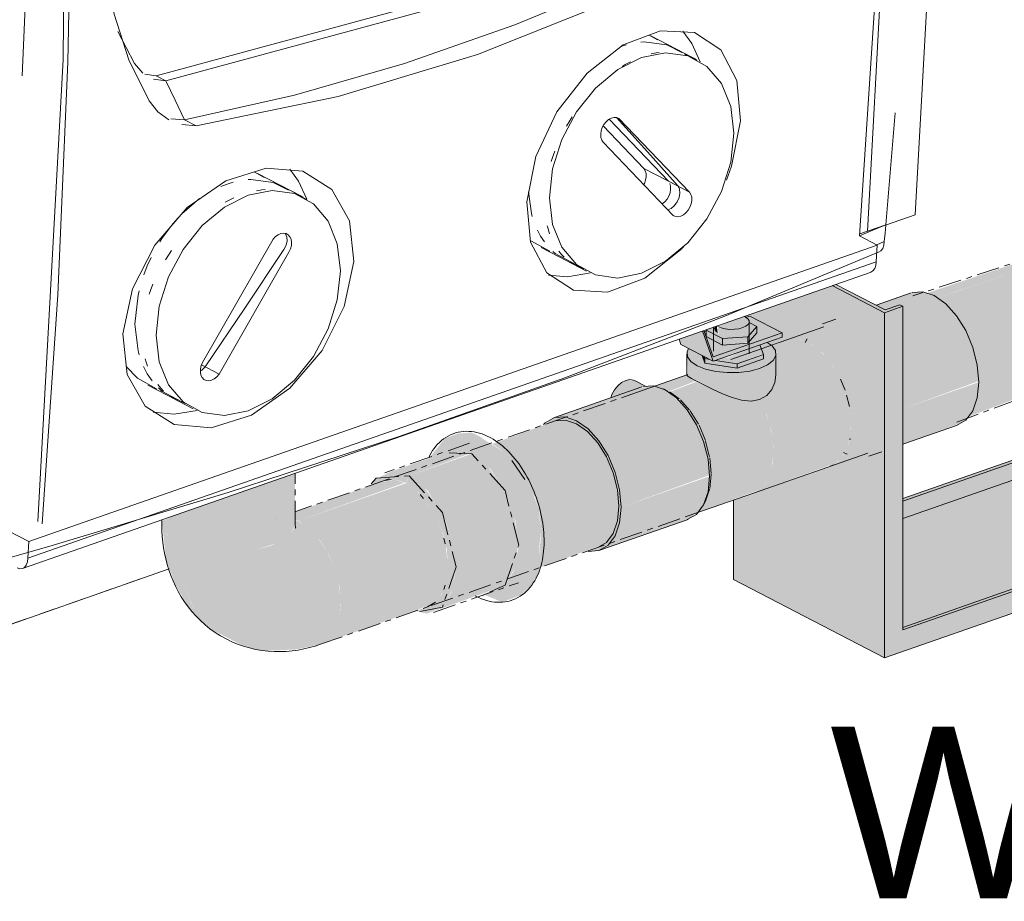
# Model space of a CAD drawing. Header units: millimetres. Extents: x 18815 to 33811, y -1140 to 12702.
# Tile 31 of 45: x 30903 to 31109, y 3666 to 3851. Entities that reach past the tile are written whole.
import ezdxf

# ---------------------------------------------------------------- set-up
doc = ezdxf.new("R2010")
doc.units = ezdxf.units.MM
doc.linetypes.add('Dash 1_8_', pattern=[6.35, 3.175, -3.175])
doc.linetypes.add('WL_53_koudwater', pattern=[8.4, 4.8, -1.2, 1.2, -1.2])
for name, color, linetype, lineweight in [('00_Algemeen', 7, 'Continuous', 18), ('22_Metselwerk', 7, 'Continuous', 18), ('57_Technische inrichting', 7, 'Continuous', 18)]:
    doc.layers.add(name, color=color, linetype=linetype, lineweight=lineweight)
doc.styles.add('Arial_4', font='arial.ttf', dxfattribs={"height": 36})

# ---------------------------------------------------------------- blocks, each defined once
blk = doc.blocks.new('20250708 24278 TO concept_rvt-3-3D - Meterkast')
at = {"layer": '00_Algemeen', "linetype": 'Dash 1_8_', "lineweight": 9}
blk.add_line((-21900.75, 3735.64), (-21957.11, 3715.95), dxfattribs=at)
at = {"layer": '22_Metselwerk', "lineweight": 9}
blk.add_line((-21957.11, 3715.95), (-21900.75, 3735.64), dxfattribs=at)
blk = doc.blocks.new('M_Meter_Water_MEPcontent_Unspecified_With Bracket _1_ - Generic Water Meter with Bracket-3387124-3D - Meterkast')
at = {"layer": '57_Technische inrichting', "linetype": 'WL_53_koudwater', "true_color": 0x0000ff}
for points in [[(-21586.79, 3845.42), (-21583.31, 3847.14), (-21586.7, 3847.94), (-21590.52, 3846.05), (-21588.99, 3846.15), (-21587.22, 3845.57)], [(-21582.51, 3820.51), (-21578.94, 3821.42), (-21576.89, 3822.48), (-21575.03, 3825.89), (-21574.5, 3830.43), (-21575.33, 3835.65), (-21577.4, 3840.71), (-21580.4, 3844.8), (-21583.31, 3847.14), (-21586.69, 3845.36), (-21583.89, 3843.09), (-21583.02, 3842.13), (-21582, 3840.73), (-21580.21, 3837.43), (-21578.91, 3833.82), (-21578.31, 3828.29), (-21578.91, 3824.5), (-21581.01, 3821.37), (-21582.47, 3820.53)], [(-21739.68, 3792.49), (-21714.38, 3800.85), (-21717.65, 3801.62), (-21741.87, 3793.45), (-21739.7, 3792.51)], [(-21733.13, 3767.56), (-21708.35, 3776.94), (-21706.43, 3780.41), (-21705.86, 3784.25), (-21706.71, 3789.79), (-21708.35, 3794.15), (-21711.49, 3798.52), (-21714.38, 3800.85), (-21739.64, 3792.47), (-21737.62, 3790.93), (-21734.95, 3787.62), (-21733.58, 3785.32), (-21732.22, 3782.08), (-21731.16, 3776.94), (-21730.97, 3774.78), (-21731.57, 3770.69), (-21732.58, 3768.3), (-21733.12, 3767.58)]]:
    blk.add_hatch(color=5, dxfattribs=at).paths.add_polyline_path(points)
at = {"layer": '57_Technische inrichting', "linetype": 'WL_53_koudwater'}
for p, q in [((-21588.56, 3847.41), (-21591.83, 3845.69)), ((-21589.58, 3846.69), (-21583.31, 3847.14)), ((-21590.78, 3846), (-21589.9, 3846.08)), ((-21583.67, 3842.84), (-21583, 3842.09)), ((-21580.96, 3839.11), (-21580.76, 3838.72)), ((-21579.13, 3834.41), (-21578.83, 3833.21)), ((-21578.83, 3825.02), (-21579.13, 3824.14)), ((-21582.99, 3820.39), (-21579.35, 3821.07)), ((-21718.74, 3801.4), (-21744.82, 3792.87)), ((-21719.32, 3801.16), (-21714.38, 3800.85)), ((-21714.38, 3800.85), (-21710.79, 3797.85)), ((-21735.59, 3766.44), (-21709.87, 3776.01))]:
    blk.add_line(p, q, dxfattribs=at)
for points in [[(-21583.31, 3847.14, 0), (-21577.03, 3840.16, 0), (-21574.43, 3829.86, 0), (-21577.03, 3822.25, 0), (-21579.91, 3821, 0)], [(-21710.78, 3797.83, 0), (-21708.35, 3794.15, 0), (-21705.86, 3784.25, 0), (-21708.35, 3776.94, 0), (-21711.12, 3775.74, 0)]]:
    blk.add_polyline3d(points, dxfattribs=at)
blk = doc.blocks.new('M_Meter_Water_MEPcontent_Unspecified - Generic Water Meter with Bracket-3387237-3D - Meterkast')
at = {"layer": '57_Technische inrichting', "true_color": 0x0000ff}
h = blk.add_hatch(color=5, dxfattribs=at)
h.paths.add_polyline_path([(-21746.87, 3746.23), (-21682.53, 3768.76), (-21685.22, 3770.69), (-21686, 3771.11), (-21746.87, 3749.84), (-21746.87, 3747.8)])
h.paths.add_polyline_path([(-21682.35, 3768.76), (-21682.57, 3768.91), (-21682.56, 3768.9)])
h.paths.add_polyline_path([(-21601.84, 3796.89), (-21550.58, 3814.8), (-21550.58, 3831.1), (-21553.67, 3830.01), (-21553.67, 3817.34), (-21601.57, 3800.51), (-21601.79, 3797.67)])
h.paths.add_polyline_path([(-21553.67, 3869.51), (-21552.37, 3869.94), (-21550.58, 3870.06), (-21550.58, 3886.27), (-21553.67, 3885.19), (-21553.67, 3869.55)])
for points in [[(-21750.73, 3716.97), (-21518.74, 3798.02), (-21518.74, 3870.39), (-21522.6, 3869.04), (-21522.6, 3801.19), (-21625.79, 3764.9), (-21631.37, 3762.73), (-21637.89, 3760.92), (-21746.87, 3722.85), (-21746.87, 3790.7), (-21750.73, 3789.34), (-21750.73, 3718.48)], [(-21750.73, 3789.34), (-21746.87, 3790.7), (-21747.5, 3791.03), (-21750.73, 3790.02), (-21761.16, 3795.21), (-21761.68, 3795.03), (-21755.06, 3791.59)], [(-21750.73, 3716.97), (-21750.73, 3789.34), (-21761.68, 3795.03), (-21780.27, 3788.54), (-21779.79, 3788.37), (-21778.88, 3788.59), (-21772.22, 3784.98), (-21772.36, 3784.18), (-21775.36, 3783.11), (-21774.44, 3782.53), (-21770.72, 3783.78), (-21768.45, 3783.78), (-21765.98, 3782.73), (-21763.69, 3780.86), (-21761.57, 3778.23), (-21759.99, 3775.37), (-21758.7, 3771.99), (-21757.89, 3768.11), (-21757.77, 3764.9), (-21758.1, 3762.36), (-21759.04, 3759.87), (-21760.44, 3758.12), (-21762.25, 3757.14), (-21782.43, 3750.1), (-21782.43, 3733.45), (-21753.63, 3718.48)]]:
    blk.add_hatch(color=5, dxfattribs=at).paths.add_polyline_path(points)
h = blk.add_hatch(color=5, dxfattribs=at)
h.paths.add_polyline_path([(-21746.87, 3749.84), (-21685.76, 3771.19), (-21686.33, 3771.54), (-21746.87, 3750.4)])
h.paths.add_polyline_path([(-21601.57, 3800.6), (-21553.67, 3817.34), (-21554.3, 3817.67), (-21601.53, 3801.08)])
h = blk.add_hatch(color=5, dxfattribs=at)
h.paths.add_polyline_path([(-21746.87, 3723.4), (-21639.88, 3760.94), (-21647.24, 3760.13), (-21654.91, 3760.18), (-21663.1, 3761.13), (-21670.02, 3762.86), (-21673.51, 3764.05), (-21679.56, 3766.93), (-21682.51, 3768.71), (-21746.87, 3746.23), (-21746.87, 3732.58)])
h.paths.add_polyline_path([(-21620.41, 3767.57), (-21524.39, 3801.19), (-21550.58, 3814.8), (-21601.84, 3796.89), (-21602.08, 3795.32), (-21603.16, 3791.1), (-21605.61, 3783.72), (-21607.12, 3781.03), (-21610.68, 3775.64), (-21612.26, 3773.99), (-21616.49, 3770.3), (-21620.34, 3767.62)])
h = blk.add_hatch(color=5, dxfattribs=at)
h.paths.add_polyline_path([(-21746.87, 3722.85), (-21637.1, 3761.32), (-21639.99, 3760.73), (-21746.87, 3723.4)])
h.paths.add_polyline_path([(-21623.02, 3766.11), (-21522.6, 3801.19), (-21523.24, 3801.52), (-21621.45, 3766.98), (-21622.36, 3766.49)])
at = {"layer": '57_Technische inrichting'}
for p, q in [((-21750.73, 3716.97), (-21518.74, 3798.02)), ((-21750.59, 3789.94), (-21760.91, 3795.3)), ((-21761.68, 3795.03), (-21750.73, 3789.34)), ((-21746.87, 3790.7), (-21750.73, 3789.34)), ((-21750.73, 3789.34), (-21750.73, 3716.97)), ((-21750.59, 3789.94), (-21747.5, 3791.03)), ((-21746.87, 3790.7), (-21747.5, 3791.03)), ((-21746.87, 3722.85), (-21746.87, 3790.7)), ((-21759.95, 3775.4), (-21759.01, 3773.11)), ((-21758.67, 3772.07), (-21758.08, 3769.68)), ((-21746.87, 3750.4), (-21686.2, 3771.59)), ((-21685.76, 3771.19), (-21746.87, 3749.84)), ((-21746.87, 3746.23), (-21682.46, 3768.73)), ((-21757.95, 3762.99), (-21758.01, 3762.71)), ((-21746.9, 3723.39), (-21639.09, 3761.05)), ((-21635.95, 3761.59), (-21746.87, 3722.85)), ((-21761.48, 3757.43), (-21762.15, 3757.17)), ((-21782.43, 3733.45), (-21782.43, 3750.1)), ((-21750.73, 3716.97), (-21782.43, 3733.45))]:
    blk.add_line(p, q, dxfattribs=at)
blk = doc.blocks.new('M_Valve_Ball_MEPcontent_Standard - Right - M_Valve_Ball_MEPcontent_Standard - Right-3386712-3D - Meterkast')
at = {"layer": '57_Technische inrichting', "true_color": 0x0000ff}
for points in [[(-21746.87, 3769.23), (-21730.99, 3775.01), (-21731.29, 3778.39), (-21732.58, 3782.93), (-21733.7, 3785.61), (-21736.51, 3789.69), (-21738.59, 3791.72), (-21740.85, 3793.11), (-21742.7, 3793.73), (-21745.28, 3793.45), (-21752.49, 3790.93), (-21750.59, 3789.94), (-21747.43, 3790.99), (-21746.87, 3790.63), (-21746.87, 3769.81)], [(-21786.66, 3780.09), (-21772.22, 3785.13), (-21779.15, 3788.59), (-21779.68, 3788.24), (-21779.14, 3787.7), (-21778.95, 3787.21), (-21777.51, 3786.46), (-21777.69, 3784.9), (-21779.41, 3782.96), (-21784.72, 3782.58), (-21788.14, 3784.36), (-21788.14, 3785.45), (-21788.49, 3785.33), (-21787.53, 3782.58)], [(-21784.72, 3783.94), (-21779.41, 3784.31), (-21777.51, 3786.46), (-21779.11, 3787.19), (-21779.33, 3785.53), (-21780.46, 3784.86), (-21782.43, 3784.52), (-21784.58, 3784.7), (-21785.71, 3785.08), (-21786.51, 3785.83), (-21786.66, 3786.31), (-21788.14, 3785.72), (-21785.06, 3784.11)], [(-21782.22, 3785.88), (-21779.79, 3786.52), (-21779.11, 3787.3), (-21779.25, 3787.87), (-21779.79, 3788.29), (-21780.53, 3788.45), (-21785.71, 3786.44), (-21784.14, 3785.96), (-21782.43, 3785.89)], [(-21786.66, 3779.19), (-21788.88, 3785.53), (-21793.81, 3783.81), (-21793.42, 3782.7), (-21791.14, 3781.52)], [(-21786.66, 3779.19), (-21772.22, 3784.23), (-21772.45, 3785.06), (-21786.66, 3780.09), (-21788.65, 3785.61), (-21788.88, 3785.53), (-21786.98, 3780.09)], [(-21784.72, 3782.58), (-21784.72, 3783.94), (-21788.14, 3785.72), (-21788.05, 3784.31), (-21785.51, 3782.99)], [(-21785.71, 3785.08), (-21785.9, 3786.57), (-21786.51, 3786.15), (-21786.28, 3785.51), (-21785.81, 3785.15)], [(-21779.41, 3782.96), (-21777.51, 3785.11), (-21777.51, 3786.46), (-21779.41, 3784.31), (-21779.41, 3783.11)], [(-21783.74, 3776.79), (-21781.31, 3776.83), (-21778.98, 3777.13), (-21775.68, 3778.23), (-21775.01, 3778.62), (-21773.91, 3779.67), (-21773.57, 3780.77), (-21773.84, 3781.71), (-21774.71, 3782.66), (-21775.61, 3783.05), (-21776.88, 3782.6), (-21776.1, 3779.96), (-21776.1, 3779.67), (-21781.66, 3777.73), (-21788.38, 3778.81), (-21788.99, 3780.4), (-21791.74, 3781.83), (-21792.11, 3781.14), (-21792.02, 3780.09), (-21791.33, 3779.11), (-21789.49, 3778.01), (-21787.76, 3777.41), (-21784.34, 3776.85), (-21784.08, 3776.83)], [(-21784.72, 3782.58), (-21779.41, 3783.11), (-21779.41, 3784.31), (-21784.72, 3783.94)], [(-21778.71, 3751.41), (-21761.03, 3757.78), (-21759.97, 3758.63), (-21758.7, 3760.6), (-21757.93, 3763.22), (-21757.73, 3766.32), (-21758.11, 3769.68), (-21759.03, 3773.1), (-21760.66, 3776.76), (-21762.45, 3779.49), (-21764.84, 3781.92), (-21766.67, 3783.08), (-21773.56, 3780.67), (-21773.5, 3776.79), (-21773.7, 3774.75), (-21774.51, 3773.05), (-21775.5, 3771.94), (-21776.91, 3771.13), (-21775.46, 3767.99), (-21774.49, 3764.75), (-21774.01, 3760.99), (-21774.18, 3757.78), (-21774.83, 3755.29), (-21775.53, 3753.76), (-21777.06, 3752.17), (-21778.14, 3751.67)], [(-21773.56, 3780.67), (-21766.58, 3783.11), (-21769.02, 3783.89), (-21771.1, 3783.69), (-21774.32, 3782.39), (-21773.61, 3781.39), (-21773.57, 3780.77)], [(-21778.72, 3770.83), (-21776.91, 3771.13), (-21776.91, 3777.68), (-21778.98, 3777.13), (-21782.92, 3776.81), (-21784.72, 3776.89), (-21787.76, 3777.41), (-21789.49, 3778.01), (-21790.7, 3778.68), (-21791.56, 3779.44), (-21792.03, 3780.09), (-21791.91, 3775.97), (-21788.49, 3774.13), (-21783.74, 3772), (-21780.69, 3771.04), (-21778.98, 3770.86)], [(-21788.38, 3778.81), (-21788.56, 3780.17), (-21788.87, 3780.09), (-21788.53, 3779.19)], [(-21781.66, 3777.73), (-21781.66, 3778.64), (-21786.39, 3779.28), (-21786.66, 3779.19), (-21787.94, 3779.64), (-21788.38, 3779.49), (-21788.38, 3778.81), (-21782.43, 3777.86)], [(-21781.66, 3777.73), (-21776.1, 3779.67), (-21776.1, 3780.58), (-21781.66, 3778.64), (-21781.66, 3778.18)], [(-21776.91, 3771.13), (-21775.16, 3772.29), (-21774.09, 3773.83), (-21773.6, 3775.48), (-21773.51, 3777.85), (-21773.73, 3780), (-21774.49, 3779.03), (-21776.1, 3778.04), (-21776.91, 3777.68), (-21776.91, 3771.99)], [(-21808.1, 3771.5), (-21801.18, 3774.09), (-21803.34, 3775.21), (-21804.69, 3775.21), (-21805, 3775.15), (-21805.86, 3774.72), (-21807.36, 3773.18), (-21807.91, 3772.12)], [(-21795.97, 3772.84), (-21790.29, 3775.05), (-21792.16, 3776.24), (-21792.38, 3776.26), (-21798.95, 3773.94), (-21796.11, 3772.91)], [(-21789.84, 3747.5), (-21776.95, 3752.22), (-21775.46, 3753.91), (-21774.53, 3755.94), (-21774.01, 3759.87), (-21774.22, 3763.01), (-21774.8, 3765.85), (-21775.73, 3768.61), (-21776.91, 3771.13), (-21778.98, 3770.86), (-21781.31, 3771.22), (-21784.72, 3772.38), (-21790.29, 3774.83), (-21795.82, 3772.74), (-21793.43, 3770.95), (-21790.9, 3767.82), (-21789.28, 3764.9), (-21788.07, 3761.67), (-21787.35, 3758.47), (-21787.14, 3755.06), (-21787.64, 3751.72), (-21788.67, 3749.06), (-21789.81, 3747.54)], [(-21746.87, 3761.76), (-21734.81, 3766.16), (-21733.7, 3766.8), (-21732.03, 3769.34), (-21731.25, 3771.91), (-21730.97, 3774.78), (-21746.87, 3769.23), (-21746.87, 3761.92)], [(-21805.98, 3748.58), (-21787.44, 3755.29), (-21787.87, 3759.17), (-21789.06, 3763.28), (-21790.47, 3766.39), (-21792.31, 3769.25), (-21794.45, 3771.58), (-21797.13, 3773.33), (-21799.29, 3774), (-21802.23, 3773.56), (-21819.96, 3767.36), (-21817.23, 3767.36), (-21814.7, 3766.3), (-21812.54, 3764.63), (-21810.46, 3762.23), (-21808.65, 3759.25), (-21807.23, 3755.88), (-21806.3, 3752.19), (-21806.02, 3748.95)], [(-21787.42, 3755.06), (-21787.1, 3755.65), (-21787.74, 3760.36), (-21788.67, 3763.44), (-21790.47, 3767.12), (-21792.31, 3769.7), (-21794.52, 3771.82), (-21794.33, 3771.5), (-21791.48, 3768.03), (-21790.01, 3765.53), (-21788.39, 3761.25), (-21787.63, 3757.45), (-21787.44, 3755.29)], [(-21812.89, 3739.32), (-21810.64, 3739.48), (-21808.4, 3741.01), (-21807.06, 3743.09), (-21806.25, 3745.86), (-21806.09, 3749.82), (-21806.65, 3753.57), (-21807.72, 3757.03), (-21809.25, 3760.26), (-21811.12, 3763.05), (-21813.18, 3765.22), (-21815.3, 3766.72), (-21817.72, 3767.52), (-21819.96, 3767.36), (-21822.2, 3765.84), (-21819.74, 3766.7), (-21817.21, 3766.72), (-21814.74, 3765.69), (-21812.89, 3764.33), (-21810.64, 3761.73), (-21808.71, 3758.37), (-21807.62, 3755.76), (-21806.69, 3751.79), (-21806.53, 3747.8), (-21806.86, 3745.3), (-21808, 3742.58), (-21809.03, 3741.2), (-21811.3, 3739.99), (-21812.95, 3739.34)], [(-21810.64, 3739.48), (-21792.08, 3745.97), (-21789.86, 3747.46), (-21788.43, 3749.77), (-21787.69, 3752.31), (-21787.42, 3755.06), (-21805.98, 3748.58), (-21806.3, 3745.3), (-21807.52, 3742.19), (-21808.71, 3740.59), (-21809.75, 3739.99)], [(-21788.67, 3749.06), (-21787.74, 3751.43), (-21787.39, 3752.53), (-21787.27, 3755.29), (-21787.42, 3755.06), (-21787.87, 3751.42), (-21788.5, 3749.58)]]:
    blk.add_hatch(color=5, dxfattribs=at).paths.add_polyline_path(points)
h = blk.add_hatch(color=5, dxfattribs=at)
h.paths.add_polyline_path([(-21783.19, 3780.07), (-21780.93, 3780.3), (-21779.73, 3780.78), (-21779.11, 3781.5), (-21779.33, 3781.75), (-21783.37, 3780.09), (-21783.19, 3780.09)])
h.paths.add_polyline_path([(-21783.19, 3784.51), (-21781.28, 3784.64), (-21779.79, 3785.16), (-21779.11, 3785.93), (-21779.33, 3786.89), (-21780.46, 3786.22), (-21782.43, 3785.87), (-21784.54, 3786.05), (-21785.71, 3786.15), (-21785.51, 3785), (-21784.14, 3784.6), (-21783.38, 3784.53)])
h = blk.add_hatch(color=5, dxfattribs=at)
h.paths.add_polyline_path([(-21781.66, 3778.64), (-21776.18, 3780.77), (-21776.88, 3782.6), (-21779.11, 3781.83), (-21779.33, 3781.1), (-21780.46, 3780.43), (-21782.43, 3780.09), (-21784.54, 3779.93), (-21786.17, 3779.36), (-21782.43, 3778.76)])
h.paths.add_polyline_path([(-21787.36, 3779.55), (-21788.53, 3780.09), (-21788.38, 3779.72), (-21787.94, 3779.64)])
at = {"layer": '57_Technische inrichting'}
for p, q in [((-21745.14, 3793.51), (-21752.5, 3790.93)), ((-21779.94, 3788.46), (-21780.19, 3788.57)), ((-21779.88, 3788.34), (-21778.99, 3788.65)), ((-21779.11, 3787.29), (-21777.51, 3786.46)), ((-21779.09, 3780.75), (-21779.09, 3787.45)), ((-21772.22, 3785.13), (-21778.99, 3788.65)), ((-21760.97, 3787.98), (-21763.7, 3787.02)), ((-21788.88, 3785.53), (-21786.66, 3779.19)), ((-21786.66, 3780.09), (-21788.59, 3785.63)), ((-21788.49, 3785.33), (-21788.14, 3785.45)), ((-21788.14, 3784.36), (-21788.14, 3785.72)), ((-21784.72, 3783.94), (-21788.14, 3785.72)), ((-21772.22, 3785.13), (-21786.66, 3780.09)), ((-21786.56, 3786.34), (-21786.56, 3781.32)), ((-21763.47, 3786.36), (-21782.93, 3779.56)), ((-21777.51, 3786.46), (-21779.41, 3784.31)), ((-21779.41, 3782.96), (-21777.51, 3785.11)), ((-21777.51, 3785.11), (-21777.51, 3786.46)), ((-21772.22, 3784.23), (-21772.22, 3785.13)), ((-21793.42, 3782.7), (-21793.81, 3783.81)), ((-21784.72, 3782.58), (-21788.14, 3784.36)), ((-21786.66, 3779.19), (-21772.22, 3784.23)), ((-21779.41, 3784.31), (-21784.72, 3783.94)), ((-21784.72, 3783.94), (-21784.72, 3782.58)), ((-21784.72, 3782.58), (-21779.41, 3782.96)), ((-21779.41, 3782.96), (-21779.41, 3784.31)), ((-21766.98, 3783.88), (-21767.36, 3783.1)), ((-21786.66, 3779.19), (-21793.42, 3782.7)), ((-21792.16, 3780.75), (-21792.16, 3776.25)), ((-21776.88, 3782.6), (-21776.1, 3780.58)), ((-21773.49, 3776.25), (-21773.49, 3780.75)), ((-21788.99, 3780.4), (-21788.38, 3778.81)), ((-21788.38, 3779.72), (-21788.56, 3780.17)), ((-21787.36, 3779.55), (-21788.38, 3779.72)), ((-21788.38, 3779.72), (-21788.38, 3778.81)), ((-21788.38, 3778.81), (-21781.66, 3777.73)), ((-21781.66, 3778.64), (-21786.17, 3779.36)), ((-21776.1, 3780.58), (-21781.66, 3778.64)), ((-21781.66, 3777.73), (-21776.1, 3779.67)), ((-21776.1, 3780.58), (-21776.1, 3779.67)), ((-21781.66, 3778.64), (-21781.66, 3777.73)), ((-21800.74, 3773.89), (-21803.02, 3775.08)), ((-21791.96, 3776.41), (-21801.36, 3773.12)), ((-21801.59, 3773.78), (-21820.15, 3767.3)), ((-21796.28, 3772.99), (-21797.07, 3773.37)), ((-21795.83, 3772.77), (-21793.79, 3771.32)), ((-21793.54, 3771.1), (-21791.6, 3768.93)), ((-21791.47, 3768.75), (-21789.76, 3766)), ((-21789.63, 3765.75), (-21788.3, 3762.57)), ((-21746.87, 3761.76), (-21735.44, 3765.75)), ((-21788.24, 3762.39), (-21787.41, 3759.07)), ((-21754, 3759.27), (-21751.27, 3760.22)), ((-21787.38, 3758.89), (-21787.09, 3755.64)), ((-21778.21, 3751.55), (-21754.23, 3759.93)), ((-21759.31, 3760.06), (-21758.53, 3759.68)), ((-21787.09, 3755.47), (-21787.38, 3752.52)), ((-21787.41, 3752.37), (-21788.28, 3749.85)), ((-21792.13, 3746.69), (-21778.21, 3751.55)), ((-21788.62, 3749.17), (-21788.23, 3749.95)), ((-21810.46, 3739.55), (-21791.9, 3746.03))]:
    blk.add_line(p, q, dxfattribs=at)
for points in [[(-21744.95, 3793.57, 0), (-21742.7, 3793.73, 0), (-21740.29, 3792.93, 0), (-21737.88, 3791.22, 0), (-21735.63, 3788.72, 0), (-21733.7, 3785.61, 0), (-21732.22, 3782.08, 0), (-21731.29, 3778.39, 0), (-21730.97, 3774.78, 0)], [(-21785.71, 3786.44, 0), (-21785, 3786.15, 0), (-21784.14, 3785.96, 0), (-21783.19, 3785.86, 0), (-21782.22, 3785.88, 0), (-21781.28, 3786, 0), (-21780.46, 3786.22, 0), (-21779.79, 3786.52, 0), (-21779.33, 3786.89, 0), (-21779.11, 3787.29, 0), (-21779.14, 3787.7, 0), (-21779.42, 3788.1, 0), (-21779.94, 3788.46, 0)], [(-21776.91, 3777.68, 0), (-21775.24, 3778.43, 0), (-21774.09, 3779.35, 0), (-21773.54, 3780.36, 0), (-21773.61, 3781.4, 0), (-21774.32, 3782.39, 0), (-21775.35, 3783.14, 0)], [(-21791.8, 3781.83, 0), (-21792.11, 3781.14, 0), (-21792.03, 3780.11, 0), (-21791.33, 3779.11, 0), (-21790.04, 3778.23, 0), (-21788.26, 3777.52, 0), (-21786.12, 3777.03, 0), (-21783.74, 3776.79, 0), (-21781.31, 3776.83, 0), (-21778.98, 3777.13, 0), (-21776.91, 3777.68, 0)], [(-21808.13, 3771.51, 0), (-21807.89, 3772.2, 0), (-21807.36, 3773.19, 0), (-21806.67, 3774.05, 0), (-21805.86, 3774.72, 0), (-21805, 3775.15, 0), (-21804.14, 3775.32, 0), (-21803.34, 3775.21, 0), (-21803.02, 3775.08, 0)], [(-21790.04, 3774.91, 0), (-21791.21, 3775.54, 0), (-21791.91, 3775.97, 0), (-21792.16, 3776.24, 0), (-21792.16, 3776.25, 0)], [(-21776.91, 3771.13, 0), (-21778.72, 3770.83, 0), (-21780.69, 3771.04, 0), (-21782.7, 3771.6, 0), (-21784.72, 3772.38, 0), (-21786.68, 3773.25, 0), (-21788.49, 3774.13, 0), (-21790.04, 3774.91, 0)], [(-21773.49, 3776.3, 0), (-21773.7, 3774.75, 0), (-21774.34, 3773.26, 0), (-21775.41, 3771.99, 0), (-21776.91, 3771.13, 0)], [(-21730.97, 3774.78, 0), (-21731.29, 3771.51, 0), (-21732.22, 3768.78, 0), (-21733.7, 3766.8, 0), (-21735.63, 3765.69, 0)], [(-21801.4, 3773.85, 0), (-21799.16, 3774.01, 0), (-21796.74, 3773.21, 0), (-21794.33, 3771.5, 0), (-21792.08, 3769, 0), (-21790.15, 3765.88, 0), (-21788.67, 3762.36, 0), (-21787.74, 3758.67, 0), (-21787.42, 3755.06, 0)], [(-21787.42, 3755.06, 0), (-21787.74, 3758.67, 0), (-21788.67, 3762.36, 0), (-21790.15, 3765.88, 0), (-21792.08, 3769, 0), (-21794.33, 3771.5, 0), (-21796.74, 3773.21, 0), (-21799.16, 3774.01, 0), (-21801.4, 3773.85, 0)], [(-21805.98, 3748.58, 0), (-21806.3, 3752.19, 0), (-21807.23, 3755.88, 0), (-21808.71, 3759.4, 0), (-21810.64, 3762.52, 0), (-21812.89, 3765.01, 0), (-21815.3, 3766.72, 0), (-21817.72, 3767.52, 0), (-21819.96, 3767.36, 0), (-21821.89, 3766.25, 0), (-21822.24, 3765.91, 0)], [(-21819.74, 3766.7, 0), (-21817.6, 3766.85, 0), (-21815.3, 3766.09, 0), (-21813.01, 3764.46, 0), (-21810.87, 3762.08, 0), (-21809.03, 3759.12, 0), (-21807.62, 3755.76, 0), (-21806.73, 3752.24, 0), (-21806.43, 3748.81, 0)], [(-21787.42, 3755.06, 0), (-21787.74, 3751.79, 0), (-21788.67, 3749.06, 0), (-21790.15, 3747.08, 0), (-21792.08, 3745.97, 0)], [(-21792.08, 3745.97, 0), (-21790.15, 3747.08, 0), (-21788.67, 3749.06, 0), (-21787.74, 3751.79, 0), (-21787.42, 3755.06, 0)], [(-21812.89, 3739.32, 0), (-21810.64, 3739.48, 0), (-21808.71, 3740.59, 0), (-21807.23, 3742.58, 0), (-21806.3, 3745.3, 0), (-21805.98, 3748.58, 0)], [(-21806.43, 3748.81, 0), (-21806.73, 3745.69, 0), (-21807.62, 3743.09, 0), (-21809.03, 3741.2, 0), (-21810.87, 3740.15, 0)]]:
    blk.add_polyline3d(points, dxfattribs=at)
blk = doc.blocks.new('DAB-Pumps - Esybox Mini 3 - ESYBOX MINI 3 - GAS_220-240_EU-3404539-3D - Meterkast')
at = {"layer": '57_Technische inrichting'}
for p, q in [((-21907.99, 3841.57), (-21911.5, 3848.31)), ((-21800.08, 3847.56), (-21798.36, 3846.57)), ((-21790.99, 3842.85), (-21799.7, 3847.38)), ((-21805.9, 3845.22), (-21804.84, 3845.54)), ((-21796.39, 3845.48), (-21793.26, 3843.92)), ((-21790.13, 3842.41), (-21794.57, 3844.71)), ((-21790.01, 3842.26), (-21792.67, 3843.54)), ((-21906.27, 3839.57), (-21907.99, 3841.57)), ((-21905.88, 3839.33), (-21903.44, 3838.99)), ((-21903.44, 3838.99), (-21901.44, 3837.96)), ((-21901.44, 3837.96), (-21904.04, 3838.34)), ((-21748.5, 3831.27), (-21750.45, 3807.81)), ((-21897.51, 3829.81), (-21900.4, 3830.03)), ((-21895.08, 3828.55), (-21898.09, 3828.83)), ((-21897.51, 3829.81), (-21895.08, 3828.55)), ((-21801.18, 3819.59), (-21809.73, 3828.53)), ((-21796.05, 3816.93), (-21808.48, 3829.91)), ((-21806.42, 3830.09), (-21791.61, 3814.62)), ((-21795.04, 3809.76), (-21809.71, 3825.08)), ((-21882.91, 3818.9), (-21880.82, 3817.73)), ((-21873.02, 3813.79), (-21882.19, 3818.56)), ((-21793.98, 3815.85), (-21801.18, 3819.59)), ((-21872.63, 3813.59), (-21877.07, 3815.89)), ((-21791.61, 3814.62), (-21796.05, 3816.93)), ((-21871.87, 3813.1), (-21874.48, 3814.43)), ((-21898.11, 3810.08), (-21894.36, 3813.29)), ((-21744.27, 3809.85), (-21750.49, 3807.68)), ((-21899.92, 3808.09), (-21898.89, 3809.26)), ((-21750.45, 3807.81), (-21755.91, 3805.9)), ((-21930.17, 3741.38), (-21752.27, 3803.54)), ((-21893.72, 3778.95), (-21878.92, 3804.76)), ((-21820.89, 3802.23), (-21824.9, 3804.43)), ((-21755.94, 3805.44), (-21752.27, 3803.54)), ((-21752.27, 3803.54), (-21752.49, 3800.04)), ((-21752.34, 3803.58), (-21750.77, 3804.25)), ((-21875.62, 3802.06), (-21890.29, 3776.49)), ((-21822.75, 3803.01), (-21815.45, 3799.22)), ((-21930.4, 3737.89), (-21752.49, 3800.04)), ((-21817.63, 3800.35), (-21813.19, 3798.04)), ((-21816.68, 3799.98), (-21813.76, 3798.52)), ((-21931.47, 3735.72), (-21753.56, 3797.87)), ((-21893.95, 3778.4), (-21893.22, 3778.01)), ((-21893.95, 3778.4), (-21890.29, 3776.49)), ((-21905.25, 3774.19), (-21899.26, 3771.08)), ((-21900.61, 3771.91), (-21897.38, 3770.29)), ((-21900.12, 3771.53), (-21895.68, 3769.22)), ((-21930.17, 3741.38), (-21934.37, 3743.56)), ((-21930.4, 3737.89), (-21930.17, 3741.38))]:
    blk.add_line(p, q, dxfattribs=at)
for points in [[(-21755.94, 3805.44, 0), (-21752.11, 3864.06, 0), (-21749.97, 3923.73, 0), (-21749.54, 3984.36, 0), (-21750.81, 4045.85, 0), (-21753.78, 4108.1, 0), (-21758.45, 4171.02, 0)], [(-21744.89, 4096.19, 0), (-21741.57, 4037.36, 0), (-21739.84, 3979.26, 0), (-21739.71, 3921.92, 0), (-21741.19, 3865.43, 0), (-21744.27, 3809.85, 0)], [(-21922.15, 3941.88, 0), (-21922.96, 3842.41, 0), (-21928.31, 3745.56, 0)], [(-21921.15, 3941.36, 0), (-21920.99, 3891.32, 0), (-21921.97, 3841.89, 0), (-21924.1, 3793.13, 0), (-21927.37, 3745.09, 0)], [(-21929.37, 3923.73, 0), (-21929.47, 3913.02, 0), (-21930.89, 3855.14, 0), (-21931.55, 3839.01, 0)], [(-21754.27, 3806.36, 0), (-21751.26, 3861.91, 0), (-21749.86, 3918.38, 0), (-21749.83, 3921.17, 0)], [(-21903.44, 3838.99, 0), (-21846.69, 3854.41, 0), (-21789.96, 3878.79, 0)], [(-21787.97, 3877.75, 0), (-21844.7, 3853.37, 0), (-21901.44, 3837.96, 0)], [(-21782.12, 3870.29, 0), (-21805.12, 3859.28, 0), (-21828.23, 3849.7, 0), (-21851.38, 3841.58, 0), (-21874.49, 3834.94, 0), (-21897.51, 3829.81, 0)], [(-21779.73, 3869.04, 0), (-21807.47, 3854.98, 0), (-21836.05, 3843.5, 0), (-21865.31, 3834.68, 0), (-21895.08, 3828.55, 0)], [(-21904.93, 3833.78, 0), (-21909.22, 3842.38, 0), (-21912.28, 3851.97, 0), (-21914.04, 3862.38, 0)], [(-21825.76, 3812.59, 0), (-21823.84, 3822.08, 0), (-21819.44, 3831.45, 0), (-21813.07, 3839.59, 0), (-21805.52, 3845.49, 0), (-21797.72, 3848.43, 0), (-21790.61, 3848.07, 0), (-21785.06, 3844.48, 0), (-21781.69, 3838.06, 0), (-21780.91, 3829.6, 0)], [(-21789.38, 3841.96, 0), (-21791.13, 3845.78, 0), (-21793.04, 3848.4, 0)], [(-21801.86, 3846.08, 0), (-21801.1, 3846.13, 0), (-21796.43, 3845.49, 0)], [(-21782.33, 3826.98, 0), (-21782.99, 3832.6, 0), (-21784.92, 3837.38, 0), (-21787.99, 3840.99, 0), (-21791.99, 3843.19, 0), (-21796.66, 3843.82, 0), (-21801.66, 3842.84, 0), (-21806.66, 3840.32, 0), (-21811.33, 3836.43, 0), (-21815.33, 3831.44, 0), (-21818.4, 3825.68, 0), (-21820.33, 3819.55, 0), (-21820.99, 3813.47, 0)], [(-21797.97, 3843.93, 0), (-21798.59, 3843.84, 0), (-21799.65, 3843.62, 0)], [(-21804.01, 3841.97, 0), (-21805.09, 3841.39, 0), (-21805.74, 3841, 0)], [(-21901.44, 3837.96, 0), (-21899.48, 3833.88, 0), (-21897.51, 3829.81, 0)], [(-21900.8, 3829.82, 0), (-21903.11, 3831.49, 0), (-21904.93, 3833.78, 0)], [(-21816.22, 3830.43, 0), (-21816.68, 3829.69, 0), (-21817.42, 3828.44, 0)], [(-21809.71, 3825.08, 0), (-21810.02, 3825.54, 0), (-21810.21, 3826.11, 0), (-21810.25, 3826.77, 0), (-21810.16, 3827.47, 0), (-21809.93, 3828.17, 0), (-21809.57, 3828.82, 0), (-21809.12, 3829.4, 0), (-21808.59, 3829.85, 0), (-21808.02, 3830.16, 0), (-21807.45, 3830.31, 0), (-21806.9, 3830.28, 0), (-21806.42, 3830.09, 0)], [(-21806.92, 3830.28, 0), (-21800.45, 3823.1, 0), (-21793.98, 3815.85, 0)], [(-21780.91, 3829.6, 0), (-21782.81, 3820.1, 0), (-21783.9, 3817.16, 0)], [(-21820.99, 3813.47, 0), (-21820.33, 3807.85, 0), (-21818.4, 3803.07, 0), (-21815.33, 3799.45, 0), (-21811.33, 3797.26, 0), (-21806.66, 3796.63, 0), (-21801.66, 3797.61, 0), (-21796.66, 3800.13, 0), (-21791.99, 3804.01, 0), (-21787.99, 3809.01, 0), (-21784.92, 3814.76, 0), (-21782.99, 3820.89, 0), (-21782.33, 3826.98, 0)], [(-21819.87, 3823.2, 0), (-21820.35, 3821.87, 0), (-21820.61, 3821.08, 0)], [(-21910.46, 3784.92, 0), (-21908.44, 3794.34, 0), (-21903.74, 3803.54, 0), (-21896.94, 3811.4, 0), (-21888.83, 3817, 0), (-21880.41, 3819.66, 0), (-21872.7, 3819.03, 0), (-21866.63, 3815.19, 0), (-21862.93, 3808.6, 0), (-21862.04, 3800.07, 0)], [(-21871.88, 3813.15, 0), (-21873.63, 3816.96, 0), (-21875.43, 3819.46, 0)], [(-21801.22, 3816.22, 0), (-21801.09, 3816.47, 0), (-21800.83, 3817.16, 0), (-21800.71, 3817.86, 0), (-21800.73, 3818.52, 0), (-21800.89, 3819.11, 0), (-21801.18, 3819.59, 0)], [(-21889.92, 3815.81, 0), (-21888.59, 3816.33, 0), (-21887.34, 3816.72, 0)], [(-21884.16, 3817.27, 0), (-21883.59, 3817.31, 0), (-21878.93, 3816.68, 0), (-21875.71, 3815.07, 0)], [(-21797.34, 3812.18, 0), (-21796.8, 3812.61, 0), (-21796.34, 3813.16, 0), (-21795.96, 3813.8, 0), (-21795.71, 3814.5, 0), (-21795.58, 3815.2, 0), (-21795.6, 3815.86, 0), (-21795.76, 3816.45, 0)], [(-21793.98, 3815.85, 0), (-21793.69, 3815.23, 0), (-21793.63, 3814.42, 0), (-21793.82, 3813.52, 0), (-21794.22, 3812.62, 0), (-21794.8, 3811.83, 0), (-21795.5, 3811.22, 0), (-21796.15, 3810.9, 0)], [(-21864.82, 3798.16, 0), (-21865.48, 3803.78, 0), (-21867.41, 3808.56, 0), (-21870.48, 3812.17, 0), (-21874.49, 3814.37, 0), (-21879.15, 3815, 0), (-21884.15, 3814.02, 0), (-21889.16, 3811.5, 0), (-21893.82, 3807.61, 0), (-21897.83, 3802.62, 0), (-21900.9, 3796.86, 0), (-21902.83, 3790.73, 0), (-21903.49, 3784.65, 0)], [(-21880.63, 3815.17, 0), (-21881.32, 3815.1, 0), (-21882.46, 3814.91, 0)], [(-21824.6, 3809.51, 0), (-21824.78, 3810.15, 0), (-21825.41, 3814.72, 0)], [(-21791.61, 3814.62, 0), (-21791.32, 3814.14, 0), (-21791.16, 3813.55, 0), (-21791.14, 3812.89, 0), (-21791.27, 3812.19, 0), (-21791.52, 3811.5, 0), (-21791.89, 3810.85, 0), (-21792.36, 3810.3, 0), (-21792.9, 3809.87, 0), (-21793.47, 3809.59, 0), (-21794.04, 3809.48, 0), (-21794.58, 3809.53, 0), (-21795.04, 3809.76, 0)], [(-21887.16, 3813.43, 0), (-21888.33, 3812.88, 0), (-21889.02, 3812.53, 0)], [(-21792.91, 3803.13, 0), (-21793.48, 3802.53, 0), (-21801, 3796.61, 0), (-21808.79, 3793.67, 0), (-21815.93, 3794.05, 0), (-21821.55, 3797.68, 0), (-21824.96, 3804.12, 0), (-21825.76, 3812.59, 0)], [(-21902.73, 3804.2, 0), (-21902.27, 3804.93, 0), (-21899.98, 3808.01, 0)], [(-21750.45, 3807.81, 0), (-21753.19, 3806.63, 0), (-21755.94, 3805.44, 0)], [(-21750.46, 3807.69, 0), (-21750.61, 3806.03, 0), (-21750.77, 3804.25, 0)], [(-21878.92, 3804.76, 0), (-21878.43, 3805.3, 0), (-21877.89, 3805.7, 0), (-21877.31, 3805.96, 0), (-21876.74, 3806.04, 0), (-21876.22, 3805.96, 0), (-21875.76, 3805.7, 0), (-21875.41, 3805.29, 0), (-21875.17, 3804.76, 0), (-21875.08, 3804.12, 0), (-21875.12, 3803.44, 0), (-21875.31, 3802.73, 0), (-21875.62, 3802.06, 0)], [(-21876.38, 3805.89, 0), (-21876.08, 3805.22, 0), (-21876.03, 3804.39, 0), (-21876.24, 3803.48, 0), (-21876.68, 3802.61, 0)], [(-21822.06, 3804.19, 0), (-21822.84, 3805.37, 0), (-21823.52, 3806.63, 0)], [(-21821.44, 3807.54, 0), (-21821.28, 3806.91, 0), (-21820.95, 3805.87, 0)], [(-21750.77, 3804.25, 0), (-21750.86, 3803.48, 0), (-21751.1, 3802.83, 0), (-21751.49, 3802.35, 0), (-21752, 3802.07, 0)], [(-21751.86, 3802.12, 0), (-21784.19, 3788.63, 0), (-21817.75, 3775.71, 0), (-21852.49, 3763.37, 0), (-21888.35, 3751.63, 0), (-21925.28, 3740.52, 0), (-21940.71, 3736.15, 0)], [(-21900.25, 3802.39, 0), (-21900.75, 3801.66, 0), (-21901.54, 3800.44, 0)], [(-21876.68, 3802.61, 0), (-21884.91, 3790.28, 0), (-21893.22, 3778.01, 0)], [(-21815.77, 3799.57, 0), (-21819.77, 3801.76, 0), (-21820.26, 3802.18, 0)], [(-21819.05, 3802.29, 0), (-21818.44, 3801.54, 0), (-21817.9, 3800.99, 0)], [(-21862.04, 3800.07, 0), (-21864.04, 3790.64, 0), (-21868.69, 3781.42, 0), (-21875.44, 3773.52, 0), (-21883.51, 3767.9, 0), (-21891.93, 3765.25, 0), (-21899.68, 3765.89, 0), (-21905.8, 3769.76, 0), (-21909.55, 3776.38, 0), (-21910.46, 3784.92, 0)], [(-21906.07, 3797.28, 0), (-21905.34, 3799.17, 0), (-21904.55, 3800.91, 0)], [(-21752.49, 3800.04, 0), (-21752.57, 3799.25, 0), (-21752.79, 3798.6, 0), (-21753.15, 3798.12, 0), (-21753.61, 3797.85, 0)], [(-21903.49, 3784.65, 0), (-21902.83, 3779.03, 0), (-21900.9, 3774.25, 0), (-21897.83, 3770.64, 0), (-21893.82, 3768.44, 0), (-21889.16, 3767.81, 0), (-21884.15, 3768.79, 0), (-21879.15, 3771.31, 0), (-21874.49, 3775.19, 0), (-21870.48, 3780.19, 0), (-21867.41, 3785.94, 0), (-21865.48, 3792.07, 0), (-21864.82, 3798.16, 0)], [(-21821.2, 3797.21, 0), (-21817.23, 3796.88, 0), (-21812.37, 3797.69, 0)], [(-21904.16, 3795.31, 0), (-21904.67, 3794, 0), (-21904.94, 3793.21, 0)], [(-21907.93, 3786.96, 0), (-21907.27, 3793.04, 0), (-21907.07, 3793.92, 0)], [(-21907.04, 3780.5, 0), (-21907.27, 3781.33, 0), (-21907.93, 3786.96, 0)], [(-21905.78, 3779.67, 0), (-21905.59, 3779.02, 0), (-21905.29, 3778.13, 0)], [(-21890.29, 3776.49, 0), (-21890.76, 3775.93, 0), (-21891.29, 3775.5, 0), (-21891.86, 3775.22, 0), (-21892.43, 3775.1, 0), (-21892.97, 3775.16, 0), (-21893.44, 3775.38, 0), (-21893.81, 3775.76, 0), (-21894.07, 3776.28, 0), (-21894.19, 3776.89, 0), (-21894.17, 3777.57, 0), (-21894.01, 3778.27, 0), (-21893.72, 3778.95, 0)], [(-21903.39, 3773.41, 0), (-21907.39, 3775.61, 0), (-21909.73, 3778.11, 0)], [(-21904.3, 3775.04, 0), (-21905.34, 3776.55, 0), (-21906.15, 3778.11, 0)], [(-21893.22, 3778.01, 0), (-21893.92, 3777.34, 0), (-21894.17, 3777.16, 0)], [(-21903.14, 3774.28, 0), (-21902.47, 3773.51, 0), (-21901.9, 3772.94, 0)], [(-21898.26, 3770.75, 0), (-21902.27, 3772.94, 0), (-21902.99, 3773.58, 0)], [(-21904.1, 3768.48, 0), (-21899.72, 3768.06, 0), (-21894.87, 3768.87, 0)], [(-21932.64, 3735.86, 0), (-21932.06, 3735.66, 0), (-21931.52, 3735.7, 0), (-21931.05, 3735.97, 0), (-21930.7, 3736.45, 0), (-21930.47, 3737.1, 0), (-21930.4, 3737.89, 0)]]:
    blk.add_polyline3d(points, dxfattribs=at)
blk = doc.blocks.new('NLRS_50_PIF_UN_Mapress C-staal bocht_geb - DN10-100 _ d12-108-V11-3D - Meterkast')
at = {"layer": '57_Technische inrichting', "linetype": 'WL_53_koudwater', "true_color": 0x0000ff}
for points in [[(-21845.91, 3758.96), (-21841.02, 3760.66), (-21837.26, 3759.78), (-21835.06, 3763.12), (-21837.26, 3764.22), (-21840.23, 3764.03), (-21842.92, 3762.98), (-21845.83, 3759.39)], [(-21830.85, 3728.68), (-21826.96, 3730.15), (-21824.49, 3732.58), (-21823.19, 3735.03), (-21823.22, 3738.93), (-21822.83, 3743.53), (-21823.21, 3748.08), (-21824.72, 3752.2), (-21829.67, 3759.59), (-21835.13, 3763.01), (-21837.26, 3759.78), (-21833.34, 3756.53), (-21830.18, 3751.73), (-21828.08, 3745.65), (-21827.53, 3739.98), (-21828.46, 3735.22), (-21830.31, 3732.23), (-21835.33, 3730.15), (-21834.94, 3729.83), (-21834.53, 3730.15), (-21831.51, 3728.94)], [(-21850.4, 3755.18), (-21837.61, 3759.86), (-21841.02, 3760.66), (-21854.16, 3756.07), (-21850.66, 3755.24)], [(-21846.64, 3726.25), (-21830.72, 3732.05), (-21830.31, 3732.23), (-21828.12, 3736.05), (-21827.53, 3741.44), (-21828.46, 3747.14), (-21830.72, 3752.67), (-21833.97, 3757.14), (-21837.26, 3759.78), (-21850.4, 3755.18), (-21846.64, 3752.16), (-21843.22, 3746.85), (-21841.32, 3741.81), (-21840.68, 3735.39), (-21841.47, 3730.83), (-21843.52, 3727.61), (-21845.97, 3726.54)], [(-21858.24, 3753.25), (-21854.53, 3754.35), (-21854.16, 3754.27), (-21853.35, 3754.36), (-21851.12, 3753.67), (-21850.4, 3755.18), (-21854.16, 3756.07), (-21857.51, 3754.44), (-21858.09, 3753.49)], [(-21889.68, 3739.18), (-21886.02, 3739.23), (-21882.52, 3739.68), (-21878.42, 3740.95), (-21876.92, 3741.63), (-21875.2, 3743.01), (-21874.36, 3744.86), (-21874.36, 3755.67), (-21899.12, 3747.02), (-21899.12, 3741.33), (-21896.46, 3740.26), (-21893.23, 3739.53), (-21890.43, 3739.25)], [(-21873.6, 3745.72), (-21851.49, 3753.67), (-21853.42, 3754.35), (-21856.85, 3753.73), (-21874.36, 3747.53), (-21874.21, 3745.92), (-21873.83, 3745.8)], [(-21846.64, 3726.25), (-21843.3, 3727.89), (-21841.29, 3731.33), (-21840.68, 3736.84), (-21841.32, 3741.81), (-21843.68, 3747.8), (-21847.12, 3752.54), (-21850.4, 3755.18), (-21851.1, 3753.5), (-21848.52, 3751.65), (-21847.46, 3750.35), (-21846.34, 3749.12), (-21843.75, 3744.1), (-21843.36, 3743.27), (-21842.9, 3740.89), (-21842.48, 3739.76), (-21842.35, 3735.39), (-21842.72, 3732.68), (-21843.32, 3730.83), (-21843.67, 3730.23), (-21845.29, 3728.44), (-21847.66, 3727.3), (-21849.03, 3726.81), (-21847.78, 3726.52)], [(-21869.16, 3719.78), (-21845.97, 3728.04), (-21844.69, 3728.94), (-21843.32, 3730.83), (-21842.72, 3732.68), (-21842.46, 3733.43), (-21842.31, 3736.39), (-21842.72, 3740.4), (-21843.19, 3742.05), (-21843.52, 3743.61), (-21845.97, 3748.46), (-21846.87, 3749.82), (-21848.16, 3751.13), (-21849.1, 3752.2), (-21851.18, 3753.56), (-21873.6, 3745.72), (-21870.78, 3743.51), (-21869.16, 3741.72), (-21867.33, 3738.75), (-21865.92, 3735.39), (-21865.03, 3731.88), (-21864.76, 3728.13), (-21865.04, 3725.29), (-21865.92, 3722.73), (-21867.33, 3720.84), (-21868.58, 3720.12)], [(-21899.12, 3741.33), (-21899.12, 3747.02), (-21902.23, 3745.7), (-21902.11, 3744.14), (-21900.83, 3742.5)], [(-21880.76, 3718.48), (-21874.24, 3718.74), (-21869.16, 3719.78), (-21867.33, 3720.84), (-21865.92, 3722.73), (-21865.03, 3725.32), (-21864.77, 3728.94), (-21865.21, 3732.58), (-21865.92, 3735.4), (-21867.55, 3739.12), (-21869.53, 3742.12), (-21871.31, 3744.1), (-21873.83, 3745.75), (-21874.36, 3745.72), (-21874.55, 3744.18), (-21875.2, 3743.01), (-21876.92, 3741.63), (-21879.42, 3740.5), (-21882.52, 3739.68), (-21887.75, 3739.2), (-21890.43, 3739.25), (-21893.23, 3739.53), (-21896.46, 3740.26), (-21899.12, 3741.33), (-21898.25, 3733.91), (-21895.61, 3727.48), (-21891.57, 3722.79), (-21885.71, 3719.76), (-21882.91, 3718.92), (-21881.31, 3718.6)], [(-21891.65, 3722.83), (-21895.7, 3727.6), (-21898.25, 3733.91), (-21899.12, 3741.33), (-21901.05, 3742.65), (-21902.13, 3744.37), (-21901.41, 3737.6), (-21899.34, 3732.07), (-21896.62, 3727.6), (-21893.51, 3724.25), (-21892.28, 3723.2)]]:
    blk.add_hatch(color=5, dxfattribs=at).paths.add_polyline_path(points)
at = {"layer": '57_Technische inrichting', "linetype": 'WL_53_koudwater'}
for p, q in [((-21837.73, 3762.01), (-21855.52, 3755.79)), ((-21837.26, 3759.78), (-21843.18, 3760.02)), ((-21828.86, 3758.37), (-21825.67, 3753.68)), ((-21828.86, 3758.37), (-21825.67, 3753.68)), ((-21855.02, 3754.38), (-21874.36, 3747.62)), ((-21874.3, 3745.11), (-21874.3, 3755.73)), ((-21854.21, 3754.37), (-21855.46, 3754.21)), ((-21847.42, 3750.41), (-21848.14, 3751.22)), ((-21902.3, 3745.93), (-21902.3, 3745.11)), ((-21878.23, 3746.27), (-21878.22, 3746.27)), ((-21842.83, 3740.88), (-21843.13, 3742.07)), ((-21845.29, 3726.53), (-21827.5, 3732.74)), ((-21843.13, 3731.35), (-21842.83, 3732.23)), ((-21836.6, 3730.03), (-21836.32, 3729.88)), ((-21868.99, 3719.84), (-21845.79, 3727.94)), ((-21846.56, 3727.67), (-21844.9, 3728.67))]:
    blk.add_line(p, q, dxfattribs=at)
for points in [[(-21833.55, 3763.25, 0), (-21834.07, 3763.5, 0), (-21834.6, 3763.73, 0), (-21835.13, 3763.93, 0), (-21835.67, 3764.1, 0), (-21836.22, 3764.24, 0), (-21836.77, 3764.36, 0), (-21837.33, 3764.43, 0), (-21837.89, 3764.48, 0), (-21838.45, 3764.49, 0), (-21839.01, 3764.46, 0), (-21839.57, 3764.39, 0), (-21840.13, 3764.29, 0), (-21840.67, 3764.15, 0), (-21841.21, 3763.97, 0), (-21841.73, 3763.75, 0), (-21842.24, 3763.5, 0), (-21842.72, 3763.21, 0), (-21843.19, 3762.89, 0), (-21843.63, 3762.55, 0), (-21844.05, 3762.17, 0), (-21844.45, 3761.77, 0), (-21844.82, 3761.35, 0), (-21845.17, 3760.9, 0), (-21845.49, 3760.44, 0), (-21845.79, 3759.96, 0), (-21846.07, 3759.46, 0), (-21846.32, 3758.94, 0)], [(-21836.32, 3729.88, 0), (-21835.8, 3729.63, 0), (-21835.28, 3729.4, 0), (-21834.75, 3729.2, 0), (-21834.21, 3729.03, 0), (-21833.66, 3728.88, 0), (-21833.11, 3728.77, 0), (-21832.55, 3728.69, 0), (-21831.99, 3728.65, 0), (-21831.42, 3728.64, 0), (-21830.86, 3728.67, 0), (-21830.3, 3728.74, 0), (-21829.75, 3728.84, 0), (-21829.2, 3728.98, 0), (-21828.66, 3729.16, 0), (-21828.14, 3729.38, 0), (-21827.64, 3729.63, 0), (-21827.15, 3729.92, 0), (-21826.69, 3730.23, 0), (-21826.24, 3730.58, 0), (-21825.82, 3730.95, 0), (-21825.43, 3731.35, 0), (-21825.05, 3731.78, 0), (-21824.71, 3732.22, 0), (-21824.38, 3732.69, 0), (-21824.08, 3733.17, 0), (-21823.8, 3733.67, 0), (-21823.55, 3734.18, 0), (-21823.32, 3734.71, 0), (-21823.11, 3735.26, 0), (-21822.92, 3735.81, 0), (-21822.75, 3736.38, 0), (-21822.6, 3736.96, 0), (-21822.47, 3737.55, 0), (-21822.37, 3738.15, 0), (-21822.28, 3738.76, 0), (-21822.21, 3739.38, 0), (-21822.16, 3740.01, 0), (-21822.12, 3740.64, 0), (-21822.11, 3741.28, 0), (-21822.11, 3741.93, 0), (-21822.14, 3742.58, 0), (-21822.18, 3743.24, 0), (-21822.23, 3743.9, 0), (-21822.31, 3744.56, 0), (-21822.4, 3745.22, 0), (-21822.51, 3745.89, 0), (-21822.63, 3746.56, 0), (-21822.78, 3747.22, 0), (-21822.93, 3747.89, 0), (-21823.11, 3748.55, 0), (-21823.3, 3749.21, 0), (-21823.5, 3749.87, 0), (-21823.72, 3750.52, 0), (-21823.96, 3751.17, 0), (-21824.21, 3751.81, 0), (-21824.47, 3752.44, 0), (-21824.75, 3753.07, 0), (-21825.04, 3753.69, 0), (-21825.35, 3754.3, 0), (-21825.67, 3754.89, 0), (-21826, 3755.48, 0), (-21826.34, 3756.06, 0), (-21826.7, 3756.62, 0), (-21827.06, 3757.17, 0), (-21827.44, 3757.71, 0), (-21827.83, 3758.23, 0), (-21828.23, 3758.74, 0), (-21828.64, 3759.23, 0), (-21829.06, 3759.7, 0), (-21829.5, 3760.16, 0), (-21829.94, 3760.6, 0), (-21830.39, 3761.02, 0), (-21830.85, 3761.42, 0), (-21831.31, 3761.8, 0), (-21831.79, 3762.16, 0), (-21832.28, 3762.49, 0), (-21832.77, 3762.81, 0), (-21833.28, 3763.1, 0), (-21833.55, 3763.25, 0)], [(-21833.5, 3730.84, 0), (-21830.31, 3732.23, 0), (-21827.43, 3740.65, 0), (-21830.31, 3752.06, 0), (-21837.26, 3759.78, 0)], [(-21858.4, 3753.47, 0), (-21857.35, 3754.69, 0), (-21850.4, 3755.18, 0)], [(-21850.4, 3755.18, 0), (-21843.45, 3747.46, 0), (-21840.58, 3736.05, 0), (-21843.45, 3727.63, 0), (-21849, 3726.55, 0)], [(-21888.82, 3720.96, 0), (-21889.99, 3721.61, 0), (-21891.11, 3722.32, 0), (-21892.19, 3723.1, 0), (-21893.22, 3723.92, 0), (-21894.19, 3724.8, 0), (-21895.11, 3725.73, 0), (-21895.98, 3726.7, 0), (-21896.78, 3727.71, 0), (-21897.53, 3728.75, 0), (-21898.22, 3729.81, 0), (-21898.85, 3730.9, 0), (-21899.42, 3732.01, 0), (-21899.93, 3733.14, 0), (-21900.39, 3734.27, 0), (-21900.8, 3735.42, 0), (-21901.15, 3736.58, 0), (-21901.45, 3737.75, 0), (-21901.7, 3738.91, 0), (-21901.91, 3740.08, 0), (-21902.07, 3741.26, 0), (-21902.19, 3742.43, 0), (-21902.26, 3743.6, 0), (-21902.29, 3744.77, 0), (-21902.3, 3745.11, 0)], [(-21874.19, 3744.16, 0), (-21874.2, 3744.17, 0), (-21874.21, 3744.21, 0), (-21874.22, 3744.27, 0), (-21874.24, 3744.36, 0), (-21874.26, 3744.47, 0), (-21874.27, 3744.61, 0), (-21874.29, 3744.77, 0), (-21874.29, 3744.95, 0), (-21874.3, 3745.11, 0)], [(-21888.82, 3720.96, 0), (-21887.62, 3720.38, 0), (-21886.39, 3719.87, 0), (-21885.14, 3719.43, 0), (-21883.87, 3719.07, 0), (-21882.59, 3718.78, 0), (-21881.3, 3718.55, 0), (-21880.01, 3718.4, 0), (-21878.73, 3718.32, 0), (-21877.45, 3718.31, 0), (-21876.18, 3718.36, 0), (-21874.93, 3718.47, 0), (-21873.69, 3718.64, 0), (-21872.48, 3718.87, 0), (-21871.28, 3719.14, 0), (-21870.11, 3719.47, 0), (-21868.99, 3719.84, 0)]]:
    blk.add_polyline3d(points, dxfattribs=at)
blk = doc.blocks.new('6732ISK_OD41_W_R24_rvt-3-3D - Meterkast')
at = {"layer": '57_Technische inrichting', "lineweight": 5, "true_color": 0x0000ff}
for points in [[(-21831.12, 3760.56), (-21815.3, 3766.09), (-21817.72, 3766.84), (-21819.96, 3766.62), (-21833.01, 3761.83), (-21832.09, 3761.21)], [(-21822.82, 3743.08), (-21806.43, 3748.81), (-21807.04, 3753.46), (-21808.1, 3756.92), (-21809.66, 3760.14), (-21811.7, 3763.01), (-21813.8, 3765.02), (-21815.3, 3766.09), (-21831.12, 3760.56), (-21829.52, 3759.39), (-21824.07, 3750.85), (-21823.07, 3747.62), (-21822.83, 3743.5)], [(-21823.24, 3735.82), (-21810.09, 3740.59), (-21808.71, 3741.63), (-21807.62, 3743.09), (-21806.73, 3745.69), (-21806.43, 3748.81), (-21822.82, 3743.08), (-21822.83, 3741.95), (-21823.32, 3737.09), (-21823.26, 3736.05)]]:
    blk.add_hatch(color=5, dxfattribs=at).paths.add_polyline_path(points)
at = {"layer": '57_Technische inrichting', "linetype": 'WL_53_koudwater'}
for p, q in [((-21801.36, 3773.12), (-21855.02, 3754.38)), ((-21845.79, 3727.94), (-21792.13, 3746.69))]:
    blk.add_line(p, q, dxfattribs=at)
at = {"layer": '57_Technische inrichting', "linetype": 'WL_53_koudwater', "lineweight": 18}
for name in ['DAB-Pumps - Esybox Mini 3 - ESYBOX MINI 3 - GAS_220-240_EU-3404539-3D - Meterkast', 'M_Meter_Water_MEPcontent_Unspecified - Generic Water Meter with Bracket-3387237-3D - Meterkast', 'M_Meter_Water_MEPcontent_Unspecified_With Bracket _1_ - Generic Water Meter with Bracket-3387124-3D - Meterkast', 'M_Valve_Ball_MEPcontent_Standard - Right - M_Valve_Ball_MEPcontent_Standard - Right-3386712-3D - Meterkast', 'NLRS_50_PIF_UN_Mapress C-staal bocht_geb - DN10-100 _ d12-108-V11-3D - Meterkast']:
    blk.add_blockref(name, (0, 0), dxfattribs=at)

msp = doc.modelspace()

# ---------------------------------------------------------------- block references
at = {"lineweight": 5}
for name in ['20250708 24278 TO concept_rvt-3-3D - Meterkast', '6732ISK_OD41_W_R24_rvt-3-3D - Meterkast']:
    msp.add_blockref(name, (52835.05, 0), dxfattribs=at)

# ---------------------------------------------------------------- next in the draw order: texts
at = {"layer": '00_Algemeen', "insert": (31072.9, 3702.59), "char_height": 36, "width": 309.4514, "attachment_point": 1, "style": 'Arial_4', "bg_fill": 3, "box_fill_scale": 1.25, "bg_fill_color": 256, "bg_fill_true_color": 13158600, "bg_fill_transparency": 0}
msp.add_mtext('Watermeter', dxfattribs=at)

doc.saveas('drawing.dxf')
